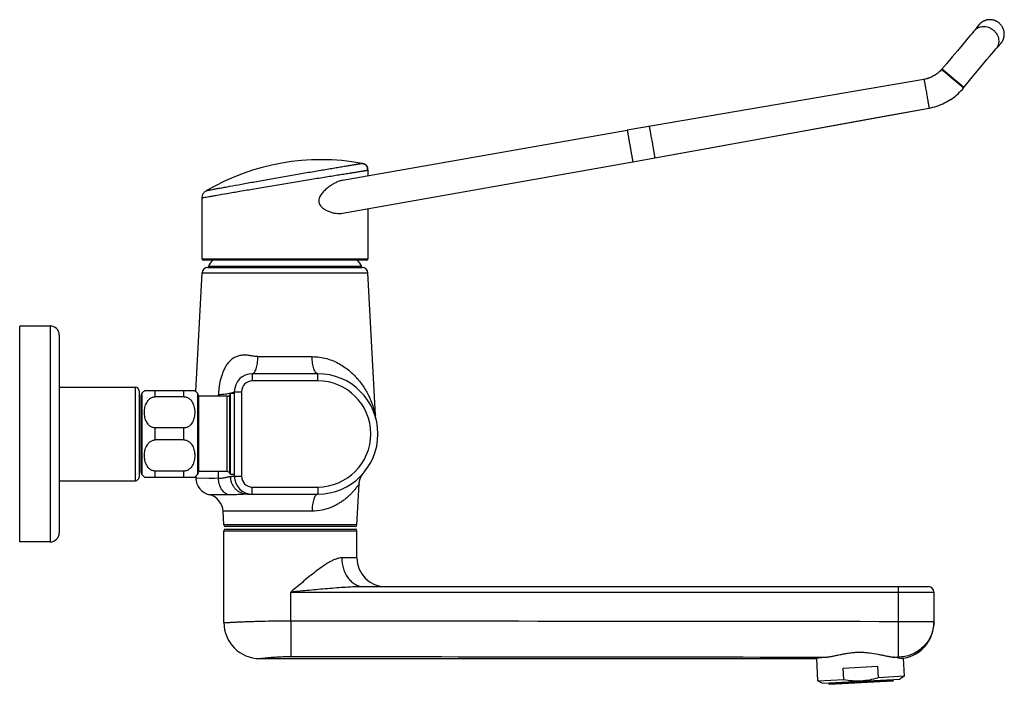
# Model space of a CAD drawing. Header units: millimetres. Extents: x 117 to 705, y 109 to 530.
# Tile 7 of 7: x 431 to 705, y 345 to 530. Entities that reach past the tile are written whole.
import ezdxf

# ---------------------------------------------------------------- set-up
doc = ezdxf.new("R2010")
doc.units = ezdxf.units.MM
doc.header["$LTSCALE"] = 46.255
doc.layers.get('0').update_dxf_attribs({"linetype": 'CONTINUOUS'})

msp = doc.modelspace()

# ---------------------------------------------------------------- linework, layer by layer
at = {"color": 7, "linetype": 'CONTINUOUS'}
for p, q in [((698.11, 528.65), (698.04, 528.56)), ((698.08, 528.6), (698.08, 528.61)), ((698.08, 528.6), (698.08, 528.6)), ((696.3, 526.39), (695.79, 525.78)), ((696.7, 526.88), (696.3, 526.39)), ((696.9, 527.13), (696.7, 526.88)), ((697.22, 527.52), (696.9, 527.13)), ((697.38, 527.71), (697.06, 527.33)), ((697.63, 528.03), (697.37, 527.7)), ((697.83, 528.28), (697.62, 528.02)), ((697.96, 528.46), (697.81, 528.26)), ((698.05, 528.56), (697.95, 528.44)), ((693.57, 523.14), (692.25, 521.59)), ((694.43, 524.16), (693.57, 523.14)), ((695.17, 525.04), (694.43, 524.16)), ((695.79, 525.78), (695.17, 525.04)), ((703.7, 522.92), (703.92, 523.17)), ((703.91, 523.15), (704.07, 523.33)), ((704.06, 523.32), (704.16, 523.43)), ((704.16, 523.43), (704.23, 523.51)), ((704.2, 523.47), (704.2, 523.47)), ((704.2, 523.47), (704.2, 523.47)), ((692.25, 521.59), (690.76, 519.84)), ((701.19, 519.99), (701.81, 520.73)), ((701.81, 520.73), (702.33, 521.34)), ((702.33, 521.34), (702.74, 521.82)), ((702.74, 521.82), (702.95, 522.06)), ((702.95, 522.06), (703.28, 522.45)), ((703.28, 522.44), (703.44, 522.63)), ((703.43, 522.62), (703.71, 522.93)), ((689.15, 517.94), (687.8, 516.36)), ((690.76, 519.84), (689.15, 517.94)), ((698.3, 516.52), (699.6, 518.08)), ((699.6, 518.08), (700.45, 519.1)), ((700.45, 519.1), (701.19, 519.99)), ((686.43, 515.09), (686.16, 514.9)), ((686.68, 515.29), (686.42, 515.08)), ((686.93, 515.49), (686.68, 515.28)), ((687.17, 515.71), (686.93, 515.49)), ((687.4, 515.93), (687.17, 515.7)), ((687.62, 516.17), (687.4, 515.93)), ((687.8, 516.36), (687.62, 516.17)), ((687.8, 516.36), (687.62, 516.16)), ((696.83, 514.75), (698.3, 516.52)), ((682.93, 513.6), (600.38, 499.51)), ((693.92, 511.22), (695.24, 512.82)), ((695.24, 512.82), (696.83, 514.75)), ((691.99, 509.26), (692.42, 509.63)), ((692.42, 509.63), (692.83, 510.02)), ((692.82, 510.02), (693.22, 510.43)), ((693.22, 510.42), (693.6, 510.84)), ((693.6, 510.84), (693.92, 511.22)), ((645.97, 507.3), (600.38, 499.51)), ((608.04, 491.76), (684.34, 505.64)), ((521.21, 485.55), (600.38, 499.51)), ((521.21, 476.41), (601.94, 490.65)), ((526.6, 490.25), (526.55, 490.26)), ((526.71, 490.23), (526.6, 490.25)), ((528.19, 488.34), (528.19, 486.78)), ((482.19, 463.65), (482.19, 480.63)), ((528.19, 477.64), (528.19, 463.65)), ((527.89, 463.35), (482.49, 463.35)), ((483.61, 461.3), (526.77, 461.3)), ((480.38, 426.81), (482.11, 459.88)), ((530.34, 420.29), (528.26, 459.88)), ((431.39, 385.05), (431.39, 445.05)), ((439.89, 445.05), (431.39, 445.05)), ((442.39, 442.55), (442.39, 387.55)), ((514.29, 431.8), (496.09, 431.8)), ((442.39, 428.05), (463.59, 428.05)), ((464.59, 427.05), (464.59, 403.05)), ((465.09, 425.69), (465.09, 404.4)), ((480.09, 427.05), (466.09, 427.05)), ((477.09, 425.38), (469.09, 425.38)), ((481.09, 425.69), (481.09, 404.4)), ((489.13, 425.52), (481.09, 425.52)), ((490.04, 426.3), (489.82, 425.92)), ((490.04, 403.8), (490.04, 426.3)), ((491.09, 426.3), (490.04, 426.3)), ((491.09, 426.8), (491.09, 403.3)), ((477.09, 416.72), (469.09, 416.72)), ((477.09, 413.38), (469.09, 413.38)), ((466.09, 403.05), (480.09, 403.05)), ((477.09, 404.72), (469.09, 404.72)), ((480.34, 403.25), (480.36, 402.75)), ((489.13, 404.57), (481.09, 404.57)), ((490.04, 403.8), (489.82, 404.17)), ((491.09, 403.8), (490.04, 403.8)), ((526.89, 404.01), (526.92, 404.04)), ((526.92, 404.04), (526.94, 404.06)), ((526.94, 404.06), (526.96, 404.08)), ((526.96, 404.08), (526.97, 404.1)), ((526.99, 404.12), (526.99, 404.12)), ((442.39, 402.05), (463.59, 402.05)), ((494.74, 398.3), (514.29, 398.3)), ((488.16, 389.77), (487.97, 393.56)), ((524.71, 389.3), (488.66, 389.3)), ((488.19, 362.6), (488.19, 388.1)), ((488.69, 388.6), (524.69, 388.6)), ((525.19, 380.6), (525.19, 388.1)), ((439.89, 385.05), (431.39, 385.05)), ((527.17, 372.6), (684.19, 372.6)), ((685.69, 371.1), (685.69, 362.6)), ((498.19, 352.6), (652.84, 352.6)), ((653.42, 346.41), (653.09, 352.64)), ((677.12, 352.74), (677.38, 347.67)), ((660.44, 349.96), (670.02, 350.46)), ((660.61, 346.79), (660.44, 349.96)), ((670.02, 350.46), (670.19, 347.29)), ((653.42, 346.41), (660.61, 346.79)), ((653.42, 346.41), (654.7, 345.75)), ((654.7, 345.75), (676.17, 346.88)), ((656.45, 345.85), (656.46, 345.65)), ((656.67, 345.46), (674.25, 346.38)), ((677.38, 347.67), (670.19, 347.29)), ((674.44, 346.59), (674.43, 346.79)), ((677.38, 347.67), (676.17, 346.88))]:
    msp.add_line(p, q, dxfattribs=at)
at = {"color": 9, "linetype": 'CONTINUOUS'}
for p, q in [((528.19, 463.65), (482.19, 463.65)), ((526.52, 461.6), (483.86, 461.6)), ((482.11, 459.88), (528.26, 459.88)), ((439.89, 445.05), (439.89, 385.05)), ((497.64, 436.54), (512.74, 436.54)), ((496.09, 431.8), (496.09, 429.8)), ((514.29, 429.8), (514.29, 431.8)), ((463.59, 402.05), (463.59, 428.05)), ((514.29, 429.8), (496.09, 429.8)), ((465.34, 426.35), (465.34, 403.74)), ((469.09, 425.38), (469.09, 427.05)), ((477.09, 425.38), (477.09, 427.05)), ((480.84, 426.35), (480.84, 403.74)), ((486.67, 425.52), (486.68, 425.9)), ((489.13, 404.57), (489.13, 425.52)), ((489.82, 404.17), (489.82, 425.92)), ((491.09, 426.8), (493.09, 426.8)), ((493.09, 426.8), (493.09, 403.3)), ((469.09, 413.38), (469.09, 416.72)), ((477.09, 413.38), (477.09, 416.72)), ((469.09, 403.05), (469.09, 404.72)), ((477.09, 403.05), (477.09, 404.72)), ((486.69, 402.65), (480.36, 402.75)), ((484, 402.69), (480.63, 402.74)), ((485.54, 402.67), (484, 402.69)), ((486.69, 402.65), (486.66, 404.57)), ((491.09, 403.3), (493.09, 403.3)), ((496.09, 398.3), (496.09, 400.3)), ((496.09, 400.3), (514.29, 400.3)), ((514.29, 400.3), (514.29, 398.3)), ((489.35, 398.1), (484.16, 398.15)), ((512.69, 393.56), (487.97, 393.56)), ((525.21, 389.77), (488.16, 389.77)), ((488.19, 388.1), (525.19, 388.1)), ((525.19, 380.6), (520.98, 380.6)), ((506.85, 371.1), (685.69, 371.1)), ((506.85, 363.12), (506.85, 371.1)), ((675.78, 371.1), (675.78, 362.95)), ((675.78, 362.95), (685.69, 362.95)), ((685.68, 362.61), (685.68, 362.6)), ((685.68, 362.61), (685.68, 362.6)), ((674.34, 353), (675.69, 353)), ((675.69, 353), (675.69, 352.84)), ((674.44, 346.59), (656.46, 345.65))]:
    msp.add_line(p, q, dxfattribs=at)
at = {"color": 7, "linetype": 'CONTINUOUS'}
for points in [[(703.85, 529.27), (703.75, 529.34), (703.62, 529.44), (703.48, 529.54), (703.35, 529.62), (703.21, 529.7), (703.08, 529.77), (702.94, 529.84), (702.81, 529.9), (702.67, 529.95), (702.54, 530), (702.41, 530.04), (702.28, 530.07), (702.15, 530.1), (702.03, 530.13), (701.9, 530.15), (701.78, 530.17), (701.66, 530.18), (701.54, 530.19), (701.42, 530.2), (701.31, 530.2), (701.19, 530.2), (701.08, 530.2), (700.97, 530.19), (700.87, 530.18), (700.76, 530.17), (700.66, 530.15), (700.56, 530.14), (700.46, 530.12), (700.36, 530.1), (700.27, 530.07), (700.17, 530.05), (700.08, 530.02), (700, 529.99), (699.91, 529.96), (699.82, 529.93), (699.74, 529.9), (699.66, 529.86), (699.58, 529.82), (699.5, 529.79), (699.42, 529.75), (699.35, 529.71), (699.28, 529.67), (699.21, 529.63), (699.14, 529.58), (699.07, 529.54), (699.01, 529.5), (698.94, 529.45), (698.88, 529.41), (698.82, 529.36), (698.76, 529.32), (698.71, 529.27), (698.65, 529.22), (698.6, 529.18), (698.55, 529.13), (698.5, 529.09), (698.46, 529.04), (698.41, 528.99), (698.37, 528.95), (698.33, 528.9), (698.29, 528.86), (698.25, 528.82), (698.21, 528.77), (698.17, 528.73), (698.14, 528.69), (698.11, 528.65)], [(704.23, 523.51), (704.27, 523.55), (704.31, 523.6), (704.35, 523.64), (704.38, 523.69), (704.42, 523.73), (704.46, 523.78), (704.5, 523.83), (704.54, 523.88), (704.57, 523.94), (704.61, 523.99), (704.65, 524.05), (704.68, 524.1), (704.72, 524.16), (704.75, 524.22), (704.78, 524.28), (704.82, 524.34), (704.85, 524.41), (704.88, 524.47), (704.91, 524.54), (704.94, 524.6), (704.97, 524.67), (705, 524.74), (705.02, 524.81), (705.05, 524.88), (705.07, 524.95), (705.1, 525.03), (705.12, 525.1), (705.14, 525.18), (705.16, 525.26), (705.18, 525.34), (705.2, 525.42), (705.21, 525.5), (705.23, 525.58), (705.24, 525.67), (705.25, 525.76), (705.26, 525.84), (705.27, 525.93), (705.27, 526.02), (705.27, 526.12), (705.27, 526.21), (705.27, 526.3), (705.27, 526.4), (705.26, 526.5), (705.26, 526.6), (705.24, 526.7), (705.23, 526.8), (705.21, 526.9), (705.19, 527), (705.17, 527.11), (705.14, 527.21), (705.11, 527.32), (705.08, 527.43), (705.04, 527.54), (705, 527.65), (704.96, 527.76), (704.91, 527.87), (704.86, 527.98), (704.8, 528.09), (704.74, 528.21), (704.67, 528.32), (704.6, 528.43), (704.52, 528.54), (704.43, 528.66), (704.34, 528.77), (704.25, 528.88), (704.15, 528.99), (704.04, 529.09), (703.92, 529.2), (703.85, 529.27)], [(682.93, 513.61), (670.93, 511.56), (645.97, 507.3)], [(686.16, 514.9), (685.89, 514.72), (685.61, 514.56), (685.32, 514.4), (685.03, 514.26), (684.74, 514.13), (684.44, 514.01), (684.13, 513.9), (683.82, 513.81), (683.51, 513.72), (683.19, 513.65), (682.93, 513.6)], [(685.89, 514.73), (685.61, 514.56), (685.33, 514.41), (685.04, 514.26), (684.74, 514.13), (684.44, 514.01), (684.14, 513.91), (683.83, 513.81), (683.51, 513.73), (683.2, 513.66), (682.93, 513.61)], [(684.34, 505.64), (684.85, 505.74), (685.42, 505.87), (685.98, 506.02), (686.53, 506.19), (687.08, 506.38), (687.62, 506.59), (688.15, 506.82), (688.67, 507.07), (689.18, 507.33), (689.68, 507.61), (690.16, 507.91), (690.64, 508.22), (691.1, 508.55), (691.56, 508.9), (692, 509.26)], [(684.34, 505.63), (684.86, 505.74), (685.42, 505.87), (685.99, 506.02), (686.54, 506.19), (687.09, 506.38), (687.62, 506.59), (688.15, 506.82), (688.67, 507.07), (689.18, 507.33), (689.68, 507.61), (690.17, 507.91), (690.65, 508.22), (691.11, 508.55), (691.56, 508.9)], [(647.44, 498.92), (660.04, 501.21), (672.36, 503.45), (684.34, 505.63)], [(601.94, 490.65), (621.42, 494.19), (647.44, 498.92)], [(528.19, 488.34), (528.19, 488.46), (528.19, 488.57), (528.18, 488.68), (528.17, 488.78), (528.16, 488.88), (528.14, 488.98), (528.12, 489.08), (528.1, 489.17), (528.06, 489.26), (528.03, 489.34), (527.99, 489.43), (527.94, 489.51), (527.89, 489.58), (527.83, 489.66), (527.77, 489.72), (527.71, 489.79), (527.64, 489.85), (527.56, 489.9), (527.48, 489.96), (527.4, 490), (527.31, 490.05), (527.22, 490.08), (527.13, 490.12), (527.03, 490.15), (526.93, 490.18), (526.82, 490.2), (526.71, 490.23)], [(530.49, 419.29), (530.45, 419.46), (530.42, 419.63), (530.39, 419.81), (530.36, 419.99), (530.35, 420.16), (530.34, 420.29)], [(525.21, 389.77), (525.81, 401.17), (525.82, 401.25), (525.82, 401.32), (525.83, 401.39), (525.84, 401.47), (525.85, 401.54), (525.86, 401.61), (525.87, 401.68), (525.88, 401.75), (525.89, 401.82), (525.9, 401.89), (525.92, 401.96), (525.93, 402.02), (525.95, 402.09), (525.97, 402.16), (525.98, 402.22), (526, 402.29), (526.02, 402.35), (526.04, 402.41), (526.06, 402.48), (526.08, 402.54), (526.1, 402.6), (526.13, 402.66), (526.15, 402.72), (526.17, 402.78), (526.2, 402.84), (526.22, 402.9), (526.25, 402.95), (526.27, 403.01), (526.3, 403.06), (526.33, 403.12), (526.35, 403.17), (526.38, 403.22), (526.41, 403.28), (526.44, 403.33), (526.47, 403.38), (526.49, 403.43), (526.52, 403.48), (526.55, 403.52), (526.58, 403.57), (526.61, 403.62), (526.64, 403.66), (526.67, 403.7), (526.7, 403.75), (526.73, 403.79), (526.75, 403.82), (526.78, 403.86), (526.8, 403.89), (526.83, 403.92), (526.84, 403.94), (526.86, 403.97), (526.88, 403.99), (526.89, 404.01)], [(526.97, 404.1), (526.98, 404.12), (526.99, 404.12)]]:
    msp.add_lwpolyline(points, dxfattribs=at)
for centre, radius, start, end in [((515.15, 428.29), 63, 79.5761, 120.2873), ((524.67, 479.98), 10.45, 78.9631, 79.6147), ((516.06, 488.3), 12.13, 359.964, 0.4935), ((482.49, 463.65), 0.3, 180, 270), ((505.19, 449.14), 24.7, 144.8821, 149.7054), ((505.19, 449.14), 24.7, 30.2946, 35.1179), ((527.89, 463.65), 0.3, 270, 360), ((483.61, 459.8), 1.5, 90, 177), ((484.04, 461.5), 0.2, 149.7054, 270), ((526.34, 461.5), 0.2, 270, 30.2946), ((526.77, 459.8), 1.5, 3, 90), ((439.89, 442.55), 2.5, 0, 90), ((496.09, 426.8), 5, 90, 180), ((514.29, 415.05), 16.75, 270, 90), ((463.59, 427.05), 1, 0, 90), ((466.09, 425.69), 1, 138.5904, 180), ((469.09, 423.05), 5, 126.8699, 138.5904), ((477.09, 423.05), 5, 41.4096, 53.1301), ((480.09, 425.69), 1, 0, 41.4096), ((489.13, 426.32), 0.8, 270, 330), ((463.59, 403.05), 1, 270, 360), ((466.09, 404.4), 1, 180, 221.4096), ((469.09, 407.05), 5, 221.4096, 233.1301), ((477.09, 407.05), 5, 306.8699, 318.5904), ((485.36, 403.01), 5, 183, 256.2123), ((480.09, 404.4), 1, 318.5904, 360), ((489.13, 403.77), 0.8, 30, 90), ((496.09, 403.3), 5, 180, 270), ((482.97, 393.3), 5, 3, 76.2123), ((488.66, 389.8), 0.5, 183, 270), ((524.71, 389.8), 0.5, 270, 357), ((439.89, 387.55), 2.5, 270, 360), ((488.69, 388.1), 0.5, 90, 180), ((524.69, 388.1), 0.5, 0, 90), ((533.19, 380.6), 8, 180, 270), ((684.19, 371.1), 1.5, 0, 90), ((498.19, 362.6), 10, 180, 270), ((675.69, 362.6), 10, 279.6636, 360), ((665.37, 271.32), 82.24, 96.5464, 98.764), ((664.66, 269.01), 84.55, 82.505, 83.4262), ((677.18, 364.08), 11.34, 262.4439, 270.9476), ((656.66, 345.66), 0.2, 183, 273), ((674.24, 346.58), 0.2, 273, 3)]:
    msp.add_arc(centre, radius, start, end, dxfattribs=at)
at = {"color": 9, "linetype": 'CONTINUOUS'}
for centre, radius, start, end in [((496.09, 426.8), 3, 90, 180), ((514.29, 415.05), 14.75, 270, 90), ((496.09, 403.3), 3, 180, 270), ((675.79, 362.95), 9.9, 358.0359, 359.9997)]:
    msp.add_arc(centre, radius, start, end, dxfattribs=at)
for points, knots in [([(696.9, 527.13), (697.05, 527.31), (697.39, 527.64), (697.99, 528.02), (698.67, 528.26), (699.4, 528.36), (700.15, 528.31), (701.15, 528.06), (701.83, 527.67), (702.22, 527.33)], [0, 0, 0, 0, 0.118292, 0.237623, 0.35891, 0.482737, 0.609284, 0.738294, 1, 1, 1, 1]), ([(702.22, 527.33), (702.62, 527), (703.13, 526.4), (703.55, 525.46), (703.72, 524.73), (703.75, 524), (703.63, 523.29), (703.37, 522.62), (703.1, 522.24), (702.95, 522.06)], [0, 0, 0, 0, 0.261706, 0.390716, 0.517263, 0.64109, 0.762377, 0.881708, 1, 1, 1, 1]), ([(687.8, 516.36), (687.8, 516.36), (687.8, 516.36), (687.8, 516.36), (687.81, 516.36), (687.82, 516.35), (687.82, 516.34), (687.84, 516.33), (687.86, 516.31), (687.9, 516.29), (687.94, 516.25), (687.98, 516.22), (688.06, 516.15), (688.17, 516.06), (688.33, 515.93), (688.51, 515.78), (688.71, 515.61), (688.93, 515.43), (689.18, 515.23), (689.43, 515.01), (689.8, 514.7), (690.28, 514.3), (690.67, 513.97), (690.87, 513.81)], [0, 0, 0, 0, 0.000325, 0.001238, 0.002749, 0.00486, 0.007568, 0.010872, 0.019265, 0.030025, 0.04312, 0.058516, 0.07618, 0.118143, 0.168591, 0.227051, 0.292949, 0.36566, 0.444475, 0.528645, 0.617349, 0.804927, 1, 1, 1, 1]), ([(687.94, 516.52), (687.94, 516.52), (687.94, 516.52), (687.94, 516.52), (687.95, 516.52), (687.95, 516.51), (687.96, 516.51), (687.98, 516.49), (688, 516.47), (688.03, 516.45), (688.07, 516.42), (688.12, 516.38), (688.2, 516.31), (688.31, 516.22), (688.47, 516.09), (688.65, 515.94), (688.85, 515.78), (689.07, 515.59), (689.31, 515.39), (689.57, 515.17), (689.94, 514.87), (690.42, 514.46), (690.81, 514.14), (691.01, 513.97)], [0, 0, 0, 0, 0.000321, 0.001223, 0.002719, 0.00481, 0.007499, 0.010789, 0.019169, 0.029934, 0.043055, 0.058485, 0.076172, 0.118123, 0.16854, 0.226994, 0.292912, 0.365641, 0.444458, 0.528611, 0.617316, 0.80493, 1, 1, 1, 1]), ([(682.93, 513.6), (682.93, 513.6), (682.93, 513.6), (682.93, 513.6), (682.94, 513.59), (682.94, 513.58), (682.94, 513.56), (682.95, 513.52), (682.96, 513.48), (682.97, 513.43), (682.98, 513.37), (683, 513.27), (683.03, 513.12), (683.07, 512.92), (683.11, 512.69), (683.16, 512.43), (683.21, 512.14), (683.27, 511.83), (683.33, 511.5), (683.41, 511.02), (683.52, 510.39), (683.61, 509.88), (683.66, 509.62)], [0, 0, 0, 0, 0.000339, 0.001257, 0.002772, 0.004884, 0.010899, 0.019294, 0.030054, 0.04315, 0.058547, 0.07621, 0.118173, 0.168619, 0.227078, 0.292974, 0.365683, 0.444495, 0.528662, 0.617363, 0.804934, 1, 1, 1, 1]), ([(690.87, 513.81), (691.07, 513.64), (691.46, 513.31), (691.94, 512.91), (692.31, 512.6), (692.57, 512.38), (692.81, 512.18), (693.03, 511.99), (693.23, 511.82), (693.41, 511.67), (693.56, 511.54), (693.67, 511.44), (693.75, 511.38), (693.79, 511.34), (693.83, 511.3), (693.87, 511.28), (693.89, 511.26), (693.9, 511.24), (693.91, 511.24), (693.92, 511.23), (693.92, 511.23), (693.92, 511.22), (693.92, 511.22), (693.92, 511.22)], [0, 0, 0, 0, 0.195074, 0.382652, 0.471356, 0.555525, 0.634342, 0.707052, 0.772951, 0.83141, 0.88186, 0.92382, 0.941487, 0.956884, 0.969977, 0.980735, 0.989131, 0.992436, 0.995145, 0.997254, 0.998765, 0.999676, 1, 1, 1, 1]), ([(691.01, 513.97), (691.21, 513.8), (691.6, 513.47), (692.08, 513.07), (692.45, 512.76), (692.7, 512.54), (692.94, 512.34), (693.16, 512.15), (693.36, 511.98), (693.54, 511.83), (693.69, 511.7), (693.81, 511.61), (693.88, 511.54), (693.93, 511.5), (693.97, 511.47), (694, 511.44), (694.02, 511.42), (694.04, 511.41), (694.05, 511.4), (694.05, 511.39), (694.06, 511.39), (694.06, 511.39), (694.06, 511.39), (694.06, 511.39)], [0, 0, 0, 0, 0.19507, 0.382684, 0.471389, 0.555542, 0.634359, 0.707088, 0.773006, 0.83146, 0.881877, 0.923828, 0.941515, 0.956945, 0.970066, 0.980831, 0.989211, 0.992501, 0.99519, 0.997281, 0.998777, 0.999679, 1, 1, 1, 1]), ([(683.66, 509.62), (683.7, 509.36), (683.79, 508.86), (683.9, 508.23), (683.99, 507.75), (684.04, 507.42), (684.1, 507.1), (684.15, 506.82), (684.19, 506.55), (684.23, 506.32), (684.26, 506.12), (684.29, 505.97), (684.3, 505.87), (684.31, 505.81), (684.32, 505.76), (684.33, 505.72), (684.33, 505.68), (684.34, 505.66), (684.34, 505.65), (684.34, 505.64), (684.34, 505.64), (684.34, 505.64), (684.34, 505.64)], [0, 0, 0, 0, 0.195067, 0.382638, 0.471339, 0.555505, 0.634318, 0.707027, 0.772923, 0.831381, 0.881828, 0.92379, 0.941454, 0.956851, 0.969946, 0.980707, 0.989101, 0.995116, 0.997228, 0.998743, 0.999661, 1, 1, 1, 1]), ([(600.38, 499.51), (600.38, 499.51), (600.38, 499.51), (600.38, 499.5), (600.38, 499.49), (600.38, 499.49), (600.38, 499.47), (600.39, 499.45), (600.39, 499.42), (600.4, 499.37), (600.41, 499.31), (600.42, 499.25), (600.44, 499.17), (600.45, 499.08), (600.47, 498.98), (600.49, 498.87), (600.51, 498.76), (600.53, 498.63), (600.55, 498.5), (600.58, 498.36), (600.62, 498.15), (600.66, 497.88), (600.73, 497.53), (600.78, 497.16), (600.86, 496.77), (600.93, 496.36), (601.01, 495.94), (601.08, 495.51), (601.13, 495.22), (601.16, 495.08)], [0, 0, 0, 0, 0.000322, 0.001258, 0.002783, 0.004892, 0.007599, 0.010911, 0.019308, 0.030067, 0.04316, 0.058559, 0.076224, 0.096114, 0.118182, 0.142373, 0.16863, 0.196891, 0.227085, 0.259141, 0.292982, 0.365687, 0.444501, 0.528664, 0.617367, 0.709753, 0.804935, 0.901996, 1, 1, 1, 1]), ([(606.49, 500.55), (606.49, 500.55), (606.49, 500.55), (606.5, 500.55), (606.5, 500.54), (606.5, 500.53), (606.5, 500.52), (606.51, 500.5), (606.51, 500.47), (606.52, 500.42), (606.53, 500.36), (606.55, 500.29), (606.57, 500.18), (606.6, 500.02), (606.64, 499.8), (606.69, 499.55), (606.74, 499.26), (606.8, 498.94), (606.86, 498.59), (606.93, 498.23), (607.02, 497.7), (607.15, 497.01), (607.25, 496.45), (607.3, 496.16)], [0, 0, 0, 0, 0.000335, 0.001241, 0.00274, 0.004834, 0.007524, 0.010813, 0.019186, 0.029952, 0.043072, 0.058498, 0.076183, 0.11814, 0.168556, 0.227006, 0.292918, 0.365658, 0.444484, 0.528628, 0.617306, 0.804917, 1, 1, 1, 1]), ([(607.3, 496.16), (607.35, 495.87), (607.44, 495.31), (607.57, 494.62), (607.66, 494.09), (607.72, 493.72), (607.78, 493.38), (607.83, 493.06), (607.88, 492.77), (607.93, 492.51), (607.96, 492.29), (607.99, 492.13), (608.01, 492.02), (608.02, 491.95), (608.03, 491.89), (608.03, 491.84), (608.04, 491.81), (608.04, 491.79), (608.04, 491.78), (608.04, 491.77), (608.04, 491.76), (608.04, 491.76), (608.04, 491.76), (608.04, 491.76)], [0, 0, 0, 0, 0.195079, 0.382686, 0.471363, 0.555505, 0.634331, 0.70707, 0.772982, 0.831432, 0.881849, 0.923807, 0.941493, 0.95692, 0.970041, 0.980808, 0.989183, 0.992472, 0.995163, 0.997258, 0.998757, 0.999665, 1, 1, 1, 1]), ([(601.16, 495.08), (601.18, 494.93), (601.23, 494.64), (601.31, 494.22), (601.38, 493.79), (601.46, 493.39), (601.52, 492.99), (601.59, 492.62), (601.65, 492.27), (601.7, 492), (601.74, 491.8), (601.76, 491.65), (601.78, 491.52), (601.81, 491.4), (601.83, 491.28), (601.84, 491.17), (601.86, 491.07), (601.88, 490.99), (601.89, 490.91), (601.9, 490.84), (601.91, 490.78), (601.93, 490.73), (601.93, 490.7), (601.93, 490.68), (601.93, 490.67), (601.93, 490.66), (601.94, 490.65), (601.94, 490.65), (601.94, 490.65), (601.94, 490.65)], [0, 0, 0, 0, 0.098004, 0.195065, 0.290247, 0.382633, 0.471336, 0.555499, 0.634313, 0.707018, 0.740859, 0.772915, 0.803109, 0.83137, 0.857627, 0.881818, 0.903886, 0.923776, 0.941441, 0.95684, 0.969933, 0.980692, 0.989089, 0.992401, 0.995108, 0.997217, 0.998742, 0.999678, 1, 1, 1, 1]), ([(483.38, 482.7), (483.39, 482.7), (483.42, 482.71), (483.5, 482.72), (483.64, 482.75), (483.82, 482.78), (484.06, 482.83), (484.47, 482.9), (485.12, 483.02), (486.04, 483.2), (487.14, 483.4), (488.41, 483.64), (490.41, 484.01), (493.23, 484.52), (496.91, 485.19), (500.88, 485.9), (505.01, 486.62), (509.14, 487.34), (512.5, 487.92), (515.08, 488.35), (516.89, 488.66), (518.58, 488.94), (520.14, 489.2), (521.56, 489.44), (522.83, 489.65), (523.77, 489.8), (524.44, 489.91), (524.87, 489.98), (525.26, 490.05), (525.59, 490.1), (525.88, 490.15), (526.09, 490.18), (526.22, 490.2), (526.31, 490.22), (526.38, 490.23), (526.44, 490.24), (526.49, 490.25), (526.52, 490.25), (526.54, 490.25), (526.54, 490.26), (526.55, 490.26), (526.55, 490.26), (526.55, 490.26)], [0, 0, 0, 0, 0.00062, 0.002474, 0.005552, 0.009846, 0.015347, 0.022044, 0.038931, 0.060309, 0.085955, 0.115581, 0.148874, 0.225072, 0.311509, 0.40487, 0.50168, 0.598387, 0.691432, 0.735501, 0.777378, 0.816652, 0.852944, 0.885898, 0.915188, 0.940518, 0.951608, 0.96161, 0.970502, 0.978261, 0.984863, 0.990288, 0.992555, 0.994523, 0.996192, 0.99756, 0.998626, 0.999388, 0.999656, 0.999847, 0.999962, 1, 1, 1, 1]), ([(528.19, 488.29), (528.19, 488.29), (528.19, 488.29), (528.19, 488.29), (528.19, 488.29), (528.18, 488.29), (528.17, 488.29), (528.16, 488.29), (528.14, 488.28), (528.13, 488.28), (528.1, 488.28), (528.07, 488.27), (528.01, 488.26), (527.94, 488.25), (527.85, 488.23), (527.74, 488.22), (527.63, 488.2), (527.44, 488.17), (527.18, 488.13), (526.83, 488.07), (526.43, 488.01), (525.97, 487.93), (525.47, 487.85), (524.91, 487.77), (524.08, 487.63), (522.94, 487.45), (521.44, 487.21), (519.78, 486.94), (517.99, 486.65), (516.08, 486.34), (514.07, 486.01), (511.98, 485.67), (509.07, 485.19), (505.38, 484.58), (500.98, 483.85), (496.73, 483.13), (492.78, 482.46), (489.3, 481.86), (486.76, 481.42), (485.06, 481.13), (484.07, 480.96), (483.29, 480.82), (482.77, 480.73), (482.47, 480.67), (482.31, 480.65), (482.23, 480.63), (482.19, 480.63)], [0, 0, 0, 0, 0.000009, 0.000038, 0.000085, 0.000151, 0.00034, 0.000604, 0.000943, 0.001357, 0.001845, 0.002409, 0.003759, 0.005407, 0.00735, 0.009589, 0.012121, 0.014947, 0.021469, 0.029136, 0.037926, 0.047816, 0.058786, 0.07081, 0.083854, 0.112863, 0.14553, 0.181537, 0.22054, 0.26217, 0.306022, 0.351689, 0.39876, 0.495359, 0.592274, 0.685938, 0.772839, 0.849592, 0.913082, 0.938991, 0.960603, 0.977685, 0.99003, 0.994377, 0.997494, 1, 1, 1, 1]), ([(497.64, 436.54), (497.45, 436.54), (497.06, 436.57), (496.48, 436.65), (495.92, 436.76), (495.36, 436.85), (494.8, 436.92), (494.24, 436.96), (493.69, 436.97), (493.15, 436.93), (492.62, 436.85), (492.1, 436.71), (491.6, 436.53), (490.95, 436.22), (490.21, 435.7), (489.43, 434.92), (488.77, 434.01), (488.21, 432.99), (487.75, 431.9), (487.26, 430.37), (486.96, 428.97), (486.8, 427.75), (486.72, 426.93), (486.69, 426.31), (486.68, 425.9)], [0, 0, 0, 0, 0.031808, 0.063322, 0.094539, 0.12543, 0.155974, 0.18616, 0.215987, 0.245479, 0.27471, 0.303732, 0.332645, 0.361568, 0.419831, 0.479316, 0.540409, 0.603114, 0.667258, 0.732566, 0.865528, 0.899104, 0.932737, 1, 1, 1, 1]), ([(496.09, 431.8), (496.14, 431.8), (496.24, 431.81), (496.39, 431.89), (496.54, 432), (496.68, 432.16), (496.81, 432.36), (496.99, 432.69), (497.18, 433.2), (497.37, 433.91), (497.51, 434.72), (497.61, 435.61), (497.64, 436.22), (497.64, 436.54)], [0, 0, 0, 0, 0.028473, 0.059166, 0.093817, 0.133532, 0.178901, 0.230151, 0.349964, 0.491048, 0.649693, 0.821147, 1, 1, 1, 1]), ([(512.74, 436.54), (513.43, 436.54), (514.8, 436.44), (516.78, 436.03), (518.63, 435.39), (520.87, 434.3), (523.32, 432.57), (525.34, 430.49), (526.69, 428.71), (527.56, 427.34), (528.32, 425.96), (528.97, 424.57), (529.42, 423.42), (529.73, 422.52), (529.92, 421.9), (530.06, 421.4), (530.16, 421.03), (530.22, 420.8), (530.27, 420.6), (530.3, 420.44), (530.32, 420.35), (530.34, 420.3), (530.34, 420.29)], [0, 0, 0, 0, 0.080656, 0.158771, 0.234298, 0.307369, 0.446875, 0.579337, 0.643381, 0.706012, 0.767163, 0.826574, 0.883568, 0.910704, 0.936434, 0.960032, 0.970659, 0.980191, 0.988303, 0.99459, 0.998611, 1, 1, 1, 1]), ([(514.29, 431.8), (514.24, 431.8), (514.14, 431.81), (513.99, 431.89), (513.84, 432), (513.7, 432.16), (513.57, 432.36), (513.39, 432.69), (513.2, 433.2), (513.01, 433.91), (512.87, 434.72), (512.77, 435.61), (512.74, 436.22), (512.74, 436.54)], [0, 0, 0, 0, 0.028391, 0.059021, 0.093628, 0.133316, 0.178672, 0.22992, 0.349755, 0.490882, 0.649581, 0.821093, 1, 1, 1, 1]), ([(490.03, 426.33), (489.82, 426.29), (489.35, 426.2), (488.24, 426.04), (487.33, 425.95), (486.68, 425.9)], [0, 0, 0, 0, 0.19124, 0.422941, 1, 1, 1, 1]), ([(491.09, 426.8), (491.09, 426.78), (491.07, 426.73), (491.02, 426.67), (490.93, 426.61), (490.81, 426.56), (490.66, 426.5), (490.48, 426.44), (490.27, 426.38), (490.11, 426.35), (490.03, 426.33)], [0, 0, 0, 0, 0.051493, 0.116294, 0.201599, 0.310529, 0.444477, 0.603976, 0.789164, 1, 1, 1, 1]), ([(490.05, 403.16), (489.95, 403.16), (489.73, 403.13), (489.4, 403.05), (489.03, 402.96), (488.48, 402.83), (487.69, 402.69), (487.04, 402.65), (486.69, 402.65)], [0, 0, 0, 0, 0.089061, 0.189703, 0.301239, 0.422791, 0.693447, 1, 1, 1, 1]), ([(489.35, 398.1), (489.16, 398.18), (488.79, 398.36), (488.29, 398.75), (487.84, 399.23), (487.31, 400), (486.85, 401.15), (486.71, 402.14), (486.69, 402.65)], [0, 0, 0, 0, 0.108429, 0.221338, 0.339524, 0.463208, 0.724885, 1, 1, 1, 1]), ([(491.09, 403.3), (491.09, 403.29), (491.06, 403.27), (491.02, 403.26), (490.93, 403.24), (490.82, 403.23), (490.67, 403.21), (490.49, 403.19), (490.28, 403.18), (490.13, 403.17), (490.05, 403.16)], [0, 0, 0, 0, 0.022406, 0.071702, 0.150894, 0.260433, 0.400318, 0.570393, 0.770413, 1, 1, 1, 1]), ([(494.74, 398.3), (494.44, 398.3), (493.83, 398.36), (492.96, 398.64), (492.15, 399.09), (491.44, 399.7), (490.85, 400.44), (490.41, 401.28), (490.13, 402.2), (490.05, 402.84), (490.05, 403.16)], [0, 0, 0, 0, 0.121227, 0.243029, 0.365895, 0.490143, 0.615881, 0.742999, 0.87119, 1, 1, 1, 1]), ([(525.81, 401.15), (525.81, 401.15), (525.81, 401.15), (525.81, 401.15), (525.8, 401.14), (525.79, 401.13), (525.78, 401.11), (525.77, 401.09), (525.74, 401.05), (525.7, 401), (525.65, 400.93), (525.6, 400.85), (525.54, 400.77), (525.47, 400.67), (525.36, 400.53), (525.21, 400.33), (525.01, 400.07), (524.78, 399.79), (524.53, 399.48), (524.26, 399.17), (523.96, 398.84), (523.52, 398.38), (522.93, 397.8), (522.13, 397.1), (521.26, 396.43), (520.29, 395.78), (519.23, 395.17), (518.08, 394.64), (516.85, 394.18), (515.06, 393.71), (513.64, 393.56), (512.69, 393.56)], [0, 0, 0, 0, 0.000113, 0.000465, 0.001059, 0.001893, 0.002966, 0.004276, 0.007603, 0.011847, 0.016966, 0.022918, 0.029667, 0.037173, 0.045401, 0.063872, 0.084791, 0.107872, 0.13286, 0.159532, 0.187706, 0.217234, 0.279863, 0.346658, 0.417133, 0.490993, 0.568083, 0.648338, 0.731741, 0.818272, 1, 1, 1, 1]), ([(494.74, 398.3), (494.53, 398.3), (494.09, 398.29), (493.2, 398.24), (492.07, 398.17), (490.71, 398.11), (489.8, 398.1), (489.35, 398.1)], [0, 0, 0, 0, 0.119462, 0.242511, 0.494181, 0.747775, 1, 1, 1, 1]), ([(514.29, 398.3), (514.24, 398.3), (514.13, 398.28), (513.98, 398.21), (513.83, 398.09), (513.69, 397.94), (513.55, 397.74), (513.36, 397.4), (513.16, 396.89), (512.97, 396.18), (512.82, 395.37), (512.72, 394.48), (512.69, 393.87), (512.69, 393.56)], [0, 0, 0, 0, 0.029124, 0.060401, 0.095521, 0.135581, 0.181176, 0.232546, 0.352324, 0.493082, 0.651182, 0.821937, 1, 1, 1, 1]), ([(520.98, 380.6), (520.72, 380.6), (520.17, 380.53), (519.35, 380.28), (518.5, 379.92), (517.63, 379.47), (516.75, 378.95), (515.55, 378.16), (514.05, 377.07), (512.26, 375.66), (509.85, 373.67), (508.05, 372.13), (506.85, 371.1)], [0, 0, 0, 0, 0.045789, 0.09561, 0.149226, 0.206085, 0.265609, 0.32729, 0.455526, 0.588343, 0.724095, 1, 1, 1, 1]), ([(520.98, 380.6), (520.98, 379.56), (521.21, 378.02), (521.98, 376.15), (522.75, 374.93), (523.68, 373.92), (524.76, 373.17), (525.94, 372.7), (526.76, 372.6), (527.17, 372.6)], [0, 0, 0, 0, 0.277627, 0.411754, 0.540419, 0.6629, 0.779374, 0.891034, 1, 1, 1, 1]), ([(527.17, 372.6), (526.33, 372.6), (524.64, 372.55), (522.11, 372.41), (519.57, 372.23), (516.18, 371.96), (511.94, 371.58), (508.55, 371.26), (506.85, 371.1)], [0, 0, 0, 0, 0.123728, 0.248171, 0.373037, 0.498171, 0.748921, 1, 1, 1, 1]), ([(675.76, 372.6), (675.76, 372.6), (675.76, 372.59), (675.77, 372.59), (675.77, 372.58), (675.77, 372.57), (675.77, 372.55), (675.77, 372.52), (675.77, 372.48), (675.77, 372.42), (675.77, 372.34), (675.77, 372.25), (675.77, 372.15), (675.77, 372.05), (675.77, 371.88), (675.78, 371.66), (675.78, 371.39), (675.78, 371.19), (675.78, 371.1)], [0, 0, 0, 0, 0.001279, 0.004914, 0.010936, 0.019337, 0.030096, 0.043192, 0.076256, 0.118215, 0.168663, 0.227116, 0.293011, 0.365714, 0.444525, 0.617383, 0.80494, 1, 1, 1, 1]), ([(488.19, 362.6), (488.19, 362.6), (488.2, 362.6), (488.2, 362.6), (488.22, 362.6), (488.24, 362.6), (488.28, 362.6), (488.33, 362.61), (488.42, 362.61), (488.56, 362.62), (488.76, 362.63), (489.01, 362.64), (489.3, 362.66), (489.63, 362.67), (490, 362.69), (490.57, 362.72), (491.39, 362.76), (492.48, 362.81), (493.71, 362.86), (495.06, 362.91), (496.53, 362.96), (498.09, 363), (500.33, 363.06), (503.26, 363.1), (505.64, 363.12), (506.85, 363.12)], [0, 0, 0, 0, 0.000302, 0.00068, 0.001209, 0.00272, 0.004834, 0.007549, 0.010864, 0.019286, 0.030079, 0.043214, 0.058661, 0.076381, 0.09633, 0.118458, 0.169032, 0.227606, 0.293608, 0.366396, 0.44526, 0.529435, 0.618103, 0.80544, 1, 1, 1, 1]), ([(506.85, 363.12), (506.85, 361.93), (506.85, 360.21), (506.83, 358), (506.82, 356.56), (506.81, 355.33), (506.8, 354.46), (506.79, 353.9), (506.78, 353.6), (506.77, 353.37), (506.77, 353.24), (506.76, 353.19)], [0, 0, 0, 0, 0.357012, 0.52087, 0.667687, 0.792659, 0.8917, 0.930448, 0.961572, 0.984818, 1, 1, 1, 1]), ([(675.78, 362.95), (675.78, 362.34), (675.77, 361.14), (675.77, 359.4), (675.76, 357.77), (675.75, 356.32), (675.74, 355.09), (675.73, 354.23), (675.71, 353.68), (675.71, 353.38), (675.7, 353.16), (675.69, 353.05), (675.69, 353)], [0, 0, 0, 0, 0.183662, 0.36114, 0.526456, 0.674041, 0.798927, 0.896909, 0.934741, 0.964689, 0.986502, 1, 1, 1, 1]), ([(685.68, 362.6), (685.66, 361.96), (685.49, 360.69), (684.88, 358.87), (683.93, 357.2), (682.68, 355.75), (681.17, 354.55), (679.46, 353.67), (677.61, 353.12), (676.33, 353), (675.69, 353)], [0, 0, 0, 0, 0.124689, 0.249429, 0.374258, 0.499202, 0.624266, 0.74944, 0.874697, 1, 1, 1, 1]), ([(498.19, 352.6), (498.19, 352.6), (498.2, 352.6), (498.23, 352.6), (498.28, 352.61), (498.37, 352.62), (498.54, 352.65), (498.8, 352.68), (499.12, 352.72), (499.52, 352.77), (499.99, 352.82), (500.75, 352.9), (501.86, 353), (503.35, 353.1), (505.01, 353.17), (506.17, 353.19), (506.76, 353.19)], [0, 0, 0, 0, 0.001075, 0.004293, 0.009648, 0.017143, 0.038545, 0.068456, 0.106816, 0.153525, 0.208452, 0.271396, 0.420101, 0.595897, 0.792364, 1, 1, 1, 1])]:
    msp.add_open_spline(points, degree=3, knots=knots, dxfattribs=at)
at = {"color": 7, "linetype": 'CONTINUOUS'}
for points, knots in [([(526.67, 490.23), (526.89, 490.19), (527.22, 490.11), (527.61, 489.89), (527.85, 489.66), (528.02, 489.39), (528.17, 488.97), (528.19, 488.63), (528.19, 488.4)], [0, 0, 0, 0, 0.256556, 0.37977, 0.50029, 0.620693, 0.743652, 1, 1, 1, 1]), ([(521.21, 485.55), (520.89, 485.49), (520.24, 485.31), (519.28, 484.9), (518.32, 484.37), (517.37, 483.72), (516.45, 482.97), (515.74, 482.25), (515.22, 481.6), (514.89, 481.06), (514.64, 480.46), (514.57, 480.03), (514.57, 479.81)], [0, 0, 0, 0, 0.105911, 0.218808, 0.337837, 0.462077, 0.590756, 0.723348, 0.791104, 0.859836, 0.929551, 1, 1, 1, 1]), ([(482.19, 480.63), (482.19, 480.74), (482.19, 480.97), (482.21, 481.3), (482.28, 481.61), (482.39, 481.88), (482.58, 482.13), (482.81, 482.34), (483.08, 482.52), (483.28, 482.64), (483.38, 482.7)], [0, 0, 0, 0, 0.135384, 0.264617, 0.385081, 0.499703, 0.614451, 0.735168, 0.864571, 1, 1, 1, 1]), ([(514.57, 479.81), (514.57, 479.61), (514.63, 479.22), (514.88, 478.69), (515.24, 478.23), (515.79, 477.74), (516.55, 477.26), (517.5, 476.83), (518.46, 476.54), (519.41, 476.36), (520.33, 476.31), (520.92, 476.36), (521.21, 476.41)], [0, 0, 0, 0, 0.072312, 0.143561, 0.213301, 0.281556, 0.413924, 0.541357, 0.663761, 0.780946, 0.892884, 1, 1, 1, 1]), ([(469.09, 416.72), (468.96, 416.72), (468.69, 416.74), (468.19, 416.88), (467.62, 417.2), (467.09, 417.73), (466.57, 418.53), (466.18, 419.65), (466.04, 421.05), (466.18, 422.44), (466.57, 423.56), (467.09, 424.37), (467.62, 424.9), (468.19, 425.22), (468.69, 425.35), (468.96, 425.38), (469.09, 425.38)], [0, 0, 0, 0, 0.034333, 0.06833, 0.13438, 0.198088, 0.260045, 0.380753, 0.5, 0.619247, 0.739955, 0.801912, 0.86562, 0.93167, 0.965667, 1, 1, 1, 1]), ([(477.09, 425.38), (477.22, 425.38), (477.49, 425.35), (477.99, 425.22), (478.56, 424.9), (479.09, 424.37), (479.61, 423.56), (480, 422.44), (480.14, 421.05), (480, 419.65), (479.61, 418.53), (479.09, 417.73), (478.56, 417.2), (477.99, 416.88), (477.49, 416.74), (477.22, 416.72), (477.09, 416.72)], [0, 0, 0, 0, 0.034333, 0.06833, 0.13438, 0.198088, 0.260045, 0.380753, 0.5, 0.619247, 0.739955, 0.801912, 0.86562, 0.93167, 0.965667, 1, 1, 1, 1]), ([(469.09, 404.72), (468.96, 404.72), (468.69, 404.74), (468.19, 404.88), (467.62, 405.2), (467.09, 405.73), (466.57, 406.53), (466.18, 407.65), (466.04, 409.05), (466.18, 410.44), (466.57, 411.56), (467.09, 412.37), (467.62, 412.9), (468.19, 413.22), (468.69, 413.35), (468.96, 413.38), (469.09, 413.38)], [0, 0, 0, 0, 0.034333, 0.06833, 0.13438, 0.198088, 0.260045, 0.380753, 0.5, 0.619247, 0.739955, 0.801912, 0.86562, 0.93167, 0.965667, 1, 1, 1, 1]), ([(477.09, 413.38), (477.22, 413.38), (477.49, 413.35), (477.99, 413.22), (478.56, 412.9), (479.09, 412.37), (479.61, 411.56), (480, 410.44), (480.14, 409.05), (480, 407.65), (479.61, 406.53), (479.09, 405.73), (478.56, 405.2), (477.99, 404.88), (477.49, 404.74), (477.22, 404.72), (477.09, 404.72)], [0, 0, 0, 0, 0.034333, 0.06833, 0.13438, 0.198088, 0.260045, 0.380753, 0.5, 0.619247, 0.739955, 0.801912, 0.86562, 0.93167, 0.965667, 1, 1, 1, 1]), ([(656, 353.02), (656.3, 353.06), (656.95, 353.16), (657.95, 353.36), (659.02, 353.6), (660.16, 353.84), (661.37, 354.06), (662.61, 354.24), (663.9, 354.36), (665.2, 354.39), (666.5, 354.34), (668.18, 354.18), (669.8, 353.9), (671.34, 353.57), (672.41, 353.34), (673.4, 353.14), (674.04, 353.04), (674.34, 353)], [0, 0, 0, 0, 0.050054, 0.105185, 0.164657, 0.227729, 0.293689, 0.361833, 0.431432, 0.501715, 0.571887, 0.641183, 0.774347, 0.836932, 0.89593, 0.950565, 1, 1, 1, 1]), ([(660.61, 346.79), (661.41, 346.65), (663.01, 346.44), (664.63, 346.42), (665.43, 346.46)], [0, 0, 0, 0, 0.500042, 1, 1, 1, 1]), ([(665.43, 346.46), (666.24, 346.5), (667.84, 346.69), (669.41, 347.07), (670.19, 347.29)], [0, 0, 0, 0, 0.499958, 1, 1, 1, 1])]:
    msp.add_open_spline(points, degree=3, knots=knots, dxfattribs=at)
at = {"color": 9, "linetype": 'CONTINUOUS'}
for points in [[(506.85, 363.12), (563.16, 363.06), (619.47, 363), (675.78, 362.95)], [(506.76, 353.19), (556.51, 353.13), (606.25, 353.07), (656, 353.02)]]:
    msp.add_open_spline(points, degree=3, dxfattribs=at)

doc.saveas('drawing.dxf')
